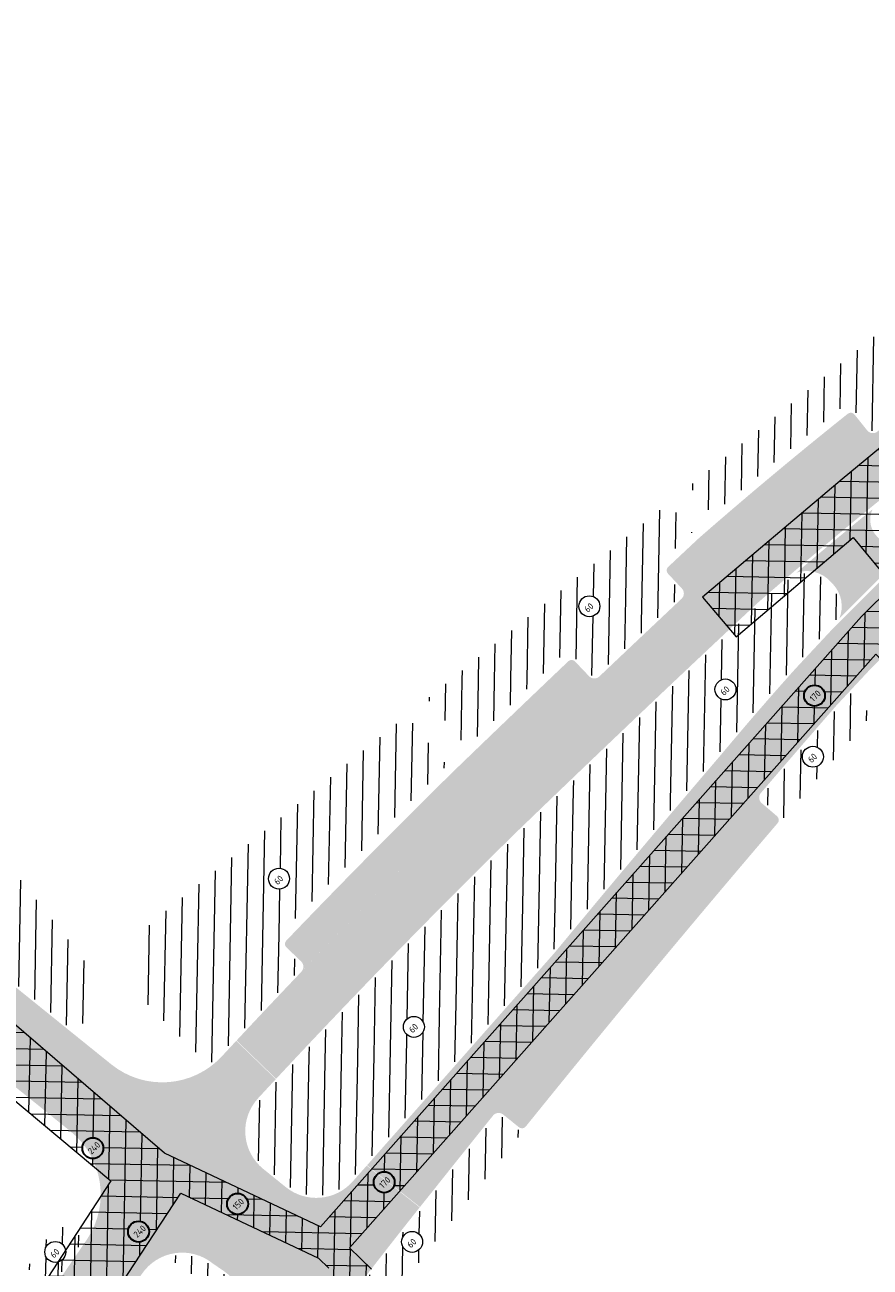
# Model space of a CAD drawing. Header units: metres. Extents: x 93002 to 101266, y 464849 to 465338.
# Tile 11 of 14: x 93255 to 93307, y 465098 to 465174. Entities that reach past the tile are written whole.
import ezdxf

# ---------------------------------------------------------------- set-up
doc = ezdxf.new("R2010")
doc.units = ezdxf.units.M
for name, color, linetype, lineweight in [('N-WE-GW-GROND_TEELAARDE-A', 94, 'CONTINUOUS', 18), ('N-WE-GW-ONTGRAVING-V', 7, 'CONTINUOUS', 30), ('N-WE-GW-ONTGRAVINGSVAK-T25', 7, 'CONTINUOUS', 25), ('N-WE-VH-VERHARDING_FUNDERING-A-200', 252, 'CONTINUOUS', 18), ('V-WE-VH-VERHARDING_FUNDERING-A-200', 252, 'CONTINUOUS', 18)]:
    doc.layers.add(name, color=color, linetype=linetype, lineweight=lineweight)
doc.styles.add('NLCS_200_25', font='NLCS-ISO.ttf', dxfattribs={"height": 0.5})
pattern_1 = [(88.91073676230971, (-156813.3608325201, 869735.9383361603), (-0.9998192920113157, 0.01901008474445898), [])]
pattern_2 = [(178.9107367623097, (0, 0), (-0.01901008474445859, -0.9998192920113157), []), (88.91073676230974, (0, 0), (-0.9998192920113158, 0.01901008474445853), [])]

msp = doc.modelspace()

# ---------------------------------------------------------------- hatches: boundary and pattern name
at = {"layer": 'N-WE-GW-GROND_TEELAARDE-A'}
h = msp.add_hatch(dxfattribs=at)
h.set_pattern_fill('AGW-GROND_TEELAARDE', color=256, angle=315, style=0, pattern_type=2)
h.set_pattern_definition(pattern_1)
edge = h.paths.add_edge_path()
edge.add_line((93305.84085542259, 465150.9297596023), (93306.08245471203, 465150.6272372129))
edge.add_arc((93306.29628580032, 465150.2312873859), 0.4499999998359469, 38.54737820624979, 118.37108324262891, ccw=False)
edge.add_line((93306.64822770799, 465150.5117100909), (93307.4272368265, 465149.534021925))
edge.add_arc((93307.66196019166, 465149.7210464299), 0.3001220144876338, 218.5473782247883, 308.6286794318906)
edge.add_arc((93307.94295816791, 465149.3694074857), 0.1499999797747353, 128.4505226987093, 128.6286793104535, ccw=False)
edge.add_arc((93473.75713126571, 464940.5425288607), 266.8014676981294, 126.94142690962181, 128.4505228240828, ccw=False)
edge.add_arc((93313.21681653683, 465154.0137430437), 0.3003508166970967, 310.0081345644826, 398.2177680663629)
edge.add_line((93313.4527916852, 465154.1995556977), (93312.69026158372, 465155.1695326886))
edge.add_arc((93313.04403300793, 465155.4476437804), 0.4499999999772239, 138.4123752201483, 218.1720269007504, ccw=False)
edge.add_line((93312.70745934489, 465155.7463378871), (93312.468179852, 465156.0507135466))
edge.add_line((93312.468179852, 465156.0507135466), (93316.7083323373, 465159.3840337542))
edge.add_line((93316.7083323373, 465159.3840337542), (93315.17545072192, 465161.2736030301))
edge.add_line((93315.17545072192, 465161.2736030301), (93296.34266406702, 465145.9889052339))
edge.add_line((93296.34266406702, 465145.9889052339), (93297.77136519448, 465144.2277583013))
edge.add_arc((93473.75713115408, 464940.5425290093), 269.1814675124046, 128.5944033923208, 130.8272938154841, ccw=False)
edge = h.paths.add_edge_path(flags=16)
edge.add_arc((93308.8331659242, 465153.2816143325), 0.6465810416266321, 0, 360)
h = msp.add_hatch(dxfattribs=at)
h.set_pattern_fill('AGW-GROND_TEELAARDE', color=256, angle=315, style=0, pattern_type=2)
h.set_pattern_definition(pattern_1)
edge = h.paths.add_edge_path()
edge.add_arc((93295.23751440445, 465140.7966352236), 0.4500000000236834, 143.4458056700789, 223.2187929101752, ccw=False)
edge.add_line((93294.87603216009, 465141.0646475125), (93294.61097210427, 465141.3468539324))
edge.add_arc((92881.65538530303, 465583.7681935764), 605.2015849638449, 313.0270733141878, 313.274737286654)
edge.add_line((93296.51949736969, 465143.1360034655), (93295.05372384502, 465144.9428492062))
edge.add_line((93295.05372384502, 465144.9428492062), (93293.13727479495, 465143.3874571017))
edge.add_arc((93303.84304840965, 465139.8890110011), 11.26289100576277, 161.9035786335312, 167.1323410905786)
edge.add_arc((93332.42758378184, 465133.027236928), 40.65898909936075, 166.6762098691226, 170.4478492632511)
edge.add_arc((93295.07767101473, 465139.7145995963), 2.745989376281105, 178.7520814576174, 241.7949490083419)
edge.add_arc((94177.6621010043, 464201.2891987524), 1287.382649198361, 133.2388309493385, 133.3594464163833, ccw=False)
edge.add_arc((93295.54645225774, 465139.3720997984), 0.300365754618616, 313.2388309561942, 403.2885521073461)
edge.add_line((93295.76509142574, 465139.5780524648), (93294.90957957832, 465140.4884814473))
h = msp.add_hatch(dxfattribs=at)
h.set_pattern_fill('AGW-GROND_TEELAARDE', color=256, angle=315, style=0, pattern_type=2)
h.set_pattern_definition(pattern_1)
edge = h.paths.add_edge_path()
edge.add_arc((93295.07767101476, 465139.7145995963), 2.745989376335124, 178.7520814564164, 241.7949490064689, ccw=False)
edge.add_arc((93332.42758378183, 465133.027236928), 40.65898909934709, 166.6762098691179, 170.4478492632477, ccw=False)
edge.add_arc((93303.84304840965, 465139.8890110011), 11.26289100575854, 161.9035786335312, 167.1323410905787, ccw=False)
edge.add_line((93293.13727479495, 465143.3874571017), (93281.71594791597, 465134.1178959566))
edge.add_arc((93283.72060884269, 465144.4028148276), 10.478464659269, 258.9706118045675, 269.3972781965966)
edge.add_arc((93283.60358538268, 465141.3135874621), 7.388660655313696, 270.0527115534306, 281.3122241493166)
edge.add_arc((93285.55912067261, 465131.560526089), 2.55851889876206, 63.248845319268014, 101.41142015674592, ccw=False)
edge.add_arc((92565.55791745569, 465884.5539824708), 1040.973139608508, 313.8496179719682, 313.9903779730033)
edge.add_line((93288.55285934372, 465135.6191445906), (93288.81977283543, 465135.338690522))
edge.add_arc((93289.06711254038, 465134.9627609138), 0.4499999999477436, 43.56959158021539, 123.3425788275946, ccw=False)
edge.add_line((93289.39315453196, 465135.2729167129), (93290.25530559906, 465134.3666062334))
edge.add_arc((93290.47207379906, 465134.5733318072), 0.2995395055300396, 223.6415567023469, 313.6483715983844)
edge.add_arc((93290.78235976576, 465134.2480497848), 0.1500000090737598, 133.5495577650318, 133.6483736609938, ccw=False)
edge.add_arc((94177.66210098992, 464201.2891987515), 1287.382649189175, 133.3594464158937, 133.5495556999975, ccw=False)
edge = h.paths.add_edge_path(flags=16)
edge.add_arc((93290.16444850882, 465138.5802667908), 0.6465810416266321, 0, 360)
h = msp.add_hatch(dxfattribs=at)
h.set_pattern_fill('AGW-GROND_TEELAARDE', color=256, angle=315, style=0, pattern_type=2)
h.set_pattern_definition(pattern_1)
h.paths.add_polyline_path([(93302.74783947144, 465134.8039307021), (93305.09154684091, 465137.318156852, 0.3936724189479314), (93305.09213223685, 465139.840435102), (93304.92594570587, 465140.0188786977, 0.402432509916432), (93302.36699770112, 465140.1616772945, 0.002153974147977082), (93300.65348509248, 465138.6776090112, 0.0009992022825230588), (93296.91391658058, 465135.164875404, 0.0007329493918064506), (93294.17975558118, 465132.578675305, 0.2164120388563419), (93294.44698810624, 465129.9063197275, -0.1650650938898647), (93294.88542482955, 465128.2826203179, 0.1156463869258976), (93295.3327250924, 465126.1736719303, -0.001243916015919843), (93298.05433752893, 465129.3687203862, -0.009125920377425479)])
edge = h.paths.add_edge_path(flags=16)
edge.add_arc((93298.56083665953, 465133.447879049), 0.6465810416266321, 0, 360)
h = msp.add_hatch(dxfattribs=at)
h.set_pattern_fill('AGW-GROND_TEELAARDE', color=256, angle=315, style=0, pattern_type=2)
h.set_pattern_definition(pattern_1)
edge = h.paths.add_edge_path()
edge.add_arc((93285.5591206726, 465131.560526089), 2.558518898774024, 63.24884531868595, 101.26405664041)
edge.add_arc((93283.60358538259, 465141.3135874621), 7.38866065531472, 270.05271155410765, 281.3632526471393, ccw=False)
edge.add_arc((93283.72060884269, 465144.4028148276), 10.47846465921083, 258.9706118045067, 269.3972781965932, ccw=False)
edge.add_line((93281.71594791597, 465134.1178959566), (93280.17767671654, 465132.8694334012))
edge.add_line((93280.17767671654, 465132.8694334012), (93282.58425539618, 465129.9028656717))
edge.add_arc((92565.55791744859, 465884.5539824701), 1040.973139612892, 313.5355000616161, 313.8496179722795)
h = msp.add_hatch(dxfattribs=at)
h.set_pattern_fill('AGW-GROND_TEELAARDE', color=256, angle=315, style=0, pattern_type=2)
h.set_pattern_definition(pattern_1)
edge = h.paths.add_edge_path()
edge.add_arc((93279.33508888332, 465112.6107466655), 0.6465810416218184, 346.8280836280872, 620.85008143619)
edge.add_arc((93273.44280966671, 465121.3995537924), 11.06296615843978, 278.431180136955, 301.5551517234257, ccw=False)
edge.add_arc((93274.587661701, 465114.5904157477), 4.161718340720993, 240.1429929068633, 276.584465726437, ccw=False)
edge.add_arc((93615.40572124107, 464788.789418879), 470.511383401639, 136.5076079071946, 136.7825483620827, ccw=False)
edge.add_arc((93615.40902669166, 464788.7863186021), 470.5159151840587, 135.4300543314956, 136.5076110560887, ccw=False)
edge.add_arc((93281.75336894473, 465121.3514509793), 2.822110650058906, 236.996417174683, 300.9644831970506)
edge.add_arc((93286.71427051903, 465114.3012626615), 5.809629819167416, 96.95194540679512, 127.1555621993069, ccw=False)
edge.add_arc((93285.24331276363, 465124.5078264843), 4.505545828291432, 279.8115090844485, 353.5598191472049)
edge.add_arc((93283.50179696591, 465124.6395563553), 6.251179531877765, 354.1504601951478, 388.5724708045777)
edge.add_arc((94177.66732711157, 464201.283672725), 1283.690255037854, 133.4909869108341, 133.8110219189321, ccw=False)
edge.add_arc((93297.25590456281, 465131.5367474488), 3.247815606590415, 161.2881547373, 210.1329027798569)
edge.add_arc((93292.27403003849, 465128.4485265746), 2.616659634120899, -3.6352105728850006, 33.85685269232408, ccw=False)
edge.add_arc((93299.60714702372, 465128.1821708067), 4.722790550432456, 178.7812783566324, 205.1682605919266)
edge.add_arc((93938.82762060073, 464580.7872779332), 843.523561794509, 139.7174559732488, 140.5041808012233)
edge.add_line((93287.90495422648, 465117.2867482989), (93285.42953045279, 465114.4798636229))
edge.add_arc((93284.3192086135, 465113.3470404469), 1.586222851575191, 45.57472360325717, 100.5995713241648)
edge.add_arc((93285.5147879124, 465108.2983742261), 6.77314919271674, 102.6852965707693, 136.2244143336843)
edge.add_arc((93273.44280966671, 465121.3995537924), 11.06296615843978, 306.1230133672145, 310.4766399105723, ccw=False)
h = msp.add_hatch(dxfattribs=at)
h.set_pattern_fill('AGW-GROND_TEELAARDE', color=256, angle=315, style=0, pattern_type=2)
h.set_pattern_definition(pattern_1)
edge = h.paths.add_edge_path()
edge.add_line((93307.0459009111, 465132.5218583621), (93306.31442439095, 465133.2037249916))
edge.add_line((93306.31442439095, 465133.2037249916), (93305.49622486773, 465132.3259965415))
edge.add_arc((93938.8276219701, 464580.7872767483), 839.8235636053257, 138.9489159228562, 139.4323002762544)
edge.add_arc((93301.09357235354, 465126.7681333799), 0.3000000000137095, 139.4323002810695, 229.4630118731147)
edge.add_line((93300.89859071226, 465126.5401374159), (93301.84837755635, 465125.7278818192))
edge.add_arc((93301.55683739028, 465125.3858247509), 0.4494426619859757, -5.810729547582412, 49.558566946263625, ccw=False)
edge.add_arc((93938.82762059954, 464580.7872779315), 837.903561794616, 138.9511359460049, 139.4659805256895, ccw=False)
edge.add_line((93306.92282262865, 465131.0405879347), (93307.09154201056, 465131.2215826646))
edge.add_arc((93306.41858361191, 465131.8488999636), 0.9199999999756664, 317.0103191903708, 407.0103191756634)
edge = h.paths.add_edge_path(flags=16)
edge.add_arc((93303.95970408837, 465129.2925581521), 0.6465810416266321, 0, 360)
h = msp.add_hatch(dxfattribs=at)
h.set_pattern_fill('AGW-GROND_TEELAARDE', color=256, angle=315, style=0, pattern_type=2)
h.set_pattern_definition(pattern_1)
edge = h.paths.add_edge_path()
edge.add_line((93281.38575891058, 465128.7453204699), (93278.88873649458, 465131.8233773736))
edge.add_line((93278.88873649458, 465131.8233773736), (93276.85644916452, 465130.1739739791))
edge.add_arc((93279.1928995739, 465129.3291936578), 2.484482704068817, 160.1217477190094, 202.8172027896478)
edge.add_arc((93274.47934085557, 465127.5320205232), 2.562888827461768, -29.054632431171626, 18.983798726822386, ccw=False)
edge.add_arc((93279.68959720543, 465125.3940719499), 3.101326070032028, 163.2594915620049, 202.5655320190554)
edge.add_arc((93615.40902685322, 464788.7863184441), 476.5959154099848, 134.4954114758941, 135.2691068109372, ccw=False)
h = msp.add_hatch(dxfattribs=at)
h.set_pattern_fill('AGW-GROND_TEELAARDE', color=256, angle=315, style=0, pattern_type=2)
h.set_pattern_definition(pattern_1)
edge = h.paths.add_edge_path()
edge.add_arc((93271.01095179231, 465121.7611359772), 0.6465810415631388, 256.6576896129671, 435.4735170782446)
edge.add_arc((93275.5814117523, 465120.6271492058), 4.746595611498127, 147.4565920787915, 158.2368540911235, ccw=False)
edge.add_arc((93268.81599097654, 465124.6110993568), 3.112375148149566, 332.6360806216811, 385.1654419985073)
edge.add_line((93271.63295098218, 465125.9345854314), (93276.85644916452, 465130.1739739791))
edge.add_arc((93279.19289957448, 465129.3291936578), 2.484482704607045, 160.1217477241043, 202.8172027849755)
edge.add_arc((93274.47934085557, 465127.5320205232), 2.562888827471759, -29.05463243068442, 18.983798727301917, ccw=False)
edge.add_arc((93279.68959720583, 465125.39407195), 3.101326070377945, 163.2594915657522, 202.5655320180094)
edge.add_arc((93615.4090263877, 464788.7863189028), 476.5959147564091, 135.2691068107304, 136.2685558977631)
edge.add_arc((93282.91836589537, 465120.4095023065), 12.08677723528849, 178.3008490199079, 190.3060630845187, ccw=False)
edge.add_arc((93275.5814117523, 465120.6271492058), 4.746595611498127, 173.8943525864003, 178.3008490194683, ccw=False)
h = msp.add_hatch(dxfattribs=at)
h.set_pattern_fill('AGW-GROND_TEELAARDE', color=256, angle=315, style=0, pattern_type=2)
h.set_pattern_definition(pattern_1)
h.paths.add_polyline_path([(93289.72042635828, 465124.0024582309, 0.1513340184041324), (93288.99166330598, 465127.6293077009, 0.0008951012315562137), (93285.6806748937, 465124.4415590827, 0.004103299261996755), (93280.21618932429, 465118.984725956, 0.2865945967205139), (93283.20536358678, 465118.9315294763, -0.1325564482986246), (93286.01109127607, 465120.0681801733, 0.3333746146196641)])
h = msp.add_hatch(dxfattribs=at)
h.set_pattern_fill('AGW-GROND_TEELAARDE', color=256, angle=315, style=0, pattern_type=2)
h.set_pattern_definition(pattern_1)
edge = h.paths.add_edge_path()
edge.add_arc((93271.01095179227, 465121.7611359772), 0.6465810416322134, 75.47351706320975, 256.6576896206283)
edge.add_arc((93275.5814117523, 465120.6271492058), 4.746595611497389, 173.8943525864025, 178.3008490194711)
edge.add_arc((93282.91836589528, 465120.4095023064), 12.08677723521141, 178.300849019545, 190.3060630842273)
edge.add_line((93271.0265953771, 465118.2471013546), (93271.30630864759, 465117.9794177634))
edge.add_arc((93271.6815541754, 465117.7310414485), 0.4499999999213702, 146.4992867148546, 226.2950669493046)
edge.add_line((93271.37062908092, 465117.4057330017), (93272.27129845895, 465116.5448862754))
edge.add_arc((93272.06378435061, 465116.3250246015), 0.302326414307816, -43.42380393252, 46.654905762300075, ccw=False)
edge.add_arc((93615.40902627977, 464788.786318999), 474.2159146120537, 136.3495380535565, 137.2092392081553)
edge.add_arc((93263.85334131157, 465114.225167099), 4.847592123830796, 305.4097749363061, 317.20923920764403, ccw=False)
edge.add_line((93266.66213424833, 465110.2742391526), (93263.22798902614, 465113.6520039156))
edge.add_arc((93265.86225424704, 465116.3748689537), 3.788581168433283, 127.01939896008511, 225.9475096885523, ccw=False)
edge.add_line((93263.58120488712, 465119.3997922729), (93271.63295098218, 465125.9345854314))
edge.add_arc((93268.81599097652, 465124.6110993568), 3.1123751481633, -27.363919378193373, 25.165441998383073, ccw=False)
edge.add_arc((93275.5814117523, 465120.6271492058), 4.746595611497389, 147.4565920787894, 158.2368540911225)
h = msp.add_hatch(dxfattribs=at)
h.set_pattern_fill('AGW-GROND_TEELAARDE', color=256, angle=315, style=0, pattern_type=2)
h.set_pattern_definition(pattern_1)
edge = h.paths.add_edge_path()
edge.add_line((93258.66681338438, 465117.1928989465), (93253.94842766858, 465123.0717826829))
edge.add_arc((93251.83999864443, 465115.8149216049), 7.556950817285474, 73.79915553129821, 97.07347993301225)
edge.add_arc((93250.39925771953, 465128.6369950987), 5.347031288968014, 231.4602669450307, 275.4749343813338, ccw=False)
edge.add_arc((93243.90517277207, 465121.0947618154), 4.614207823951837, 46.73291780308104, 82.27568863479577)
edge.add_arc((93244.06922561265, 465123.1196279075), 2.58798647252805, 79.84870815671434, 127.777776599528)
edge.add_line((93242.4838237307, 465125.1651534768), (93258.49325282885, 465112.2368149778))
edge.add_arc((93255.54288281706, 465114.821217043), 3.922220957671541, 318.7829814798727, 397.2056961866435)
h = msp.add_hatch(dxfattribs=at)
h.set_pattern_fill('AGW-GROND_TEELAARDE', color=256, angle=315, style=0, pattern_type=2)
h.set_pattern_definition(pattern_1)
edge = h.paths.add_edge_path()
edge.add_arc((93279.33508888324, 465112.6107466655), 0.6465810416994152, 260.8500814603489, 346.8280836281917)
edge.add_arc((93273.44280966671, 465121.3995537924), 11.06296615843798, 306.1230133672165, 310.476639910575)
edge.add_arc((93285.5147879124, 465108.2983742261), 6.773149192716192, 102.68529657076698, 136.224414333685, ccw=False)
edge.add_arc((93284.3192086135, 465113.3470404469), 1.586222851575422, 45.57472360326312, 100.59957132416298, ccw=False)
edge.add_line((93285.42953045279, 465114.4798636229), (93275.45149450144, 465103.1657619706))
edge.add_arc((93273.31398852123, 465105.0508529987), 2.850000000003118, 231.0635972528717, 318.59055965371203, ccw=False)
edge.add_line((93271.5228849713, 465102.8339975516), (93270.1368875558, 465103.9538111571))
edge.add_arc((93271.92799110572, 465106.1706666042), 2.850000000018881, 137.1616333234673, 231.0635972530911, ccw=False)
edge.add_line((93269.8381581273, 465108.1084741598), (93270.49868524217, 465108.8208211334))
edge.add_arc((93615.4057212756, 464788.7894188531), 470.5113834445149, 136.7825483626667, 137.1424607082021, ccw=False)
edge.add_arc((93274.587661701, 465114.5904157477), 4.161718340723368, 240.1429929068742, 276.5844657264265)
edge.add_arc((93273.44280966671, 465121.3995537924), 11.06296615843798, 278.4311801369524, 301.5551517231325)
h = msp.add_hatch(dxfattribs=at)
h.set_pattern_fill('AGW-GROND_TEELAARDE', color=256, angle=315, style=0, pattern_type=2)
h.set_pattern_definition(pattern_1)
edge = h.paths.add_edge_path()
edge.add_line((93272.81594694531, 465092.2677661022), (93274.36392653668, 465091.1318662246))
edge.add_arc((93550.77860249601, 464885.96827628), 344.2341815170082, 141.3037762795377, 143.4160436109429, ccw=False)
edge.add_arc((93938.82762089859, 464580.7872776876), 837.9035621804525, 141.1653011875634, 141.6059985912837, ccw=False)
edge.add_arc((93286.0079734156, 465106.6479669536), 0.4502335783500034, 231.2027457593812, 286.4736975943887, ccw=False)
edge.add_line((93285.72587215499, 465106.2970693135), (93284.75215629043, 465107.0808441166))
edge.add_arc((93284.5640458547, 465106.8471467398), 0.2999999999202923, 51.16830833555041, 141.1990187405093)
edge.add_arc((93938.8276239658, 464580.7872752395), 839.8235661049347, 141.1990187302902, 141.6056534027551)
edge.add_arc((93550.77860254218, 464885.9682762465), 346.1541815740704, 141.3046151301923, 143.4177792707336)
edge = h.paths.add_edge_path()
edge.add_line((93273.2002477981, 465089.5546921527), (93271.652291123, 465090.6905752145))
edge.add_arc((93550.77860254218, 464885.9682762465), 346.1541815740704, 143.7422019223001, 144.3503092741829)
edge.add_arc((95803.87567179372, 463346.0876512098), 3075.118791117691, 145.5031088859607, 145.5484099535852)
edge.add_line((93268.1190064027, 465085.7122410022), (93268.94457734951, 465085.146610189))
edge.add_arc((93269.46456639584, 465085.9055643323), 0.9199999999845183, 235.5834382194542, 325.5193542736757)
edge.add_line((93270.22293846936, 465085.3847267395), (93271.06667153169, 465086.613254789))
edge.add_arc((93550.77860249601, 464885.96827628), 344.2341815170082, 143.7422757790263, 144.3470965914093, ccw=False)
edge = h.paths.add_edge_path(flags=16)
edge.add_arc((93279.22736792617, 465099.3349155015), 0.6465810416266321, 0, 360)
edge = h.paths.add_edge_path(flags=16)
edge.add_arc((93270.77885648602, 465087.7485651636), 0.6465810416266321, 0, 360)
h = msp.add_hatch(dxfattribs=at)
h.set_pattern_fill('AGW-GROND_TEELAARDE', color=256, angle=315, style=0, pattern_type=2)
h.set_pattern_definition(pattern_1)
edge = h.paths.add_edge_path()
edge.add_line((93259.0028646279, 465099.5198926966), (93258.17457673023, 465100.0841269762))
edge.add_arc((93257.65662490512, 465099.3237810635), 0.9200000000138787, 55.73709332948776, 145.7370933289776)
edge.add_line((93256.89627899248, 465099.8417328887), (93255.36621630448, 465097.5956226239))
edge.add_arc((93255.52781150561, 465097.1756381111), 0.4500000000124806, 55.7250344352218, 111.04496167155, ccw=False)
edge.add_line((93255.781235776, 465097.5474931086), (93256.81492748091, 465096.8430180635))
edge.add_arc((93256.98325503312, 465097.0907516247), 0.2995097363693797, 235.8050633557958, 325.793152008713)
edge.add_arc((93257.35500560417, 465096.8380452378), 0.1500000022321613, 145.7194513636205, 145.793151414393, ccw=False)
edge.add_arc((97074.01413946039, 462495.1879864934), 4619.183445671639, 145.6804525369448, 145.7194519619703, ccw=False)
edge = h.paths.add_edge_path(flags=16)
edge.add_arc((93257.20639354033, 465098.7116718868), 0.6465810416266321, 0, 360)
h = msp.add_hatch(dxfattribs=at)
h.set_pattern_fill('AGW-GROND_TEELAARDE', color=256, angle=315, style=0, pattern_type=2)
h.set_pattern_definition(pattern_1)
edge = h.paths.add_edge_path()
edge.add_arc((93265.0328020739, 465095.6715596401), 2.850000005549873, 50.94723281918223, 51.06359749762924)
edge.add_line((93266.82390561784, 465097.8884150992), (93267.51575820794, 465097.4130830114))
edge.add_arc((93265.90316200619, 465095.0631822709), 2.85000000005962, 2.8998425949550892, 55.540522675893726, ccw=False)
edge.add_line((93268.7495125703, 465095.2073643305), (93264.14730352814, 465098.3746260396))
edge.add_arc((93265.02764318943, 465095.6639984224), 2.849999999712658, 55.54052267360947, 107.99241629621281, ccw=False)
edge.add_line((93266.64023939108, 465098.0138991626), (93266.82840423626, 465097.8847728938))
edge = h.paths.add_edge_path()
edge.add_line((93268.11856652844, 465093.2622818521), (93262.55241934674, 465097.0929302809))
edge.add_line((93262.55241934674, 465097.0929302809), (93261.38336979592, 465095.3794854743))
edge.add_arc((97074.00916744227, 462495.1913608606), 4614.87743675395, 145.70624468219, 145.7422451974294)
edge.add_arc((93263.46570112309, 465097.6309829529), 5.950116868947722, 231.3606612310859, 250.4096077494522)
edge.add_arc((93260.5677506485, 465089.9494331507), 2.263727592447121, -51.05600424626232, 66.49295828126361, ccw=False)
edge.add_arc((93269.15167451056, 465080.2680082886), 10.67798055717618, 132.1161418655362, 163.2714767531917)
edge.add_arc((93261.29244601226, 465082.4649979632), 2.523945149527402, 159.6785780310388, 224.2476445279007)
edge.add_arc((95803.87546334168, 463346.0877943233), 3079.418538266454, 145.5352824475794, 145.7161353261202, ccw=False)
edge.add_arc((93349.7227078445, 465033.2123456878), 101.3135698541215, 144.7027667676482, 146.773896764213, ccw=False)
edge.add_line((93267.03406811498, 465091.7531715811), (93268.11856652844, 465093.2622818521))
at = {"layer": 'N-WE-VH-VERHARDING_FUNDERING-A-200', "transparency": 33554559}
h = msp.add_hatch(color=256, dxfattribs=at)
h.dxf.hatch_style = 1
h.paths.add_polyline_path([(93193.78110616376, 465164.3143619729), (93190.76417430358, 465160.5806981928), (93195.40622943, 465156.9027340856), (93201.71079674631, 465151.8372761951), (93219.46077989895, 465137.4563179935), (93222.10520249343, 465135.3219477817), (93228.31306211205, 465130.3440335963), (93229.5226055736, 465129.2540722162), (93251.43654740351, 465111.5666133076), (93256.61430456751, 465107.3936261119), (93259.62540132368, 465111.1317087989), (93239.83847767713, 465127.1117806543), (93232.54725313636, 465132.9812513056), (93225.13223346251, 465139.0471771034), (93210.72355263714, 465150.6767325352), (93209.67598515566, 465151.5081662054), (93201.74336115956, 465158.0061347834)])
h = msp.add_hatch(color=256, dxfattribs=at)
h.dxf.hatch_style = 1
edge = h.paths.add_edge_path()
edge.add_arc((94177.6882675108, 464201.3043198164), 1287.24027854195, 133.0913231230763, 133.2388296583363, ccw=False)
edge.add_arc((93473.77805537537, 464940.5631933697), 266.6514673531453, 128.4505228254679, 131.1555942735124, ccw=False)
edge.add_arc((93473.77805558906, 464940.5631930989), 266.6514676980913, 127.058309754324, 128.4505228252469, ccw=False)
edge.add_line((93313.08655344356, 465153.3570989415), (93316.11225842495, 465150.2932680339))
edge.add_arc((93315.40073846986, 465149.5906021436), 1.000000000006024, 44.64128200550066, 127.1507302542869)
edge.add_arc((93473.77805535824, 464940.5631933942), 263.2514673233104, 127.1507302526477, 129.010060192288)
edge.add_arc((93473.77805567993, 464940.5631930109), 263.2514678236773, 129.0100601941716, 130.648914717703)
edge.add_arc((93473.77805633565, 464940.5631922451), 263.251468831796, 130.64891471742, 131.1431245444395)
edge.add_arc((94177.68825098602, 464201.3043374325), 1283.840254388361, 133.0938930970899, 133.3230073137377)
edge.add_arc((94177.68825144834, 464201.3043369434), 1283.840255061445, 133.3230073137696, 134.0161916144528)
edge.add_arc((93615.42995101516, 464788.8069828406), 470.6659151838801, 134.4895772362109, 136.5076110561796)
edge.add_arc((93615.42994917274, 464788.8069845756), 470.6659126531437, 136.5076110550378, 137.0664947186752)
edge.add_line((93270.83439418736, 465109.4006601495), (93268.39462452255, 465111.7697889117))
edge.add_arc((93615.42995059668, 464788.8069832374), 474.0659146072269, 136.349505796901, 137.057708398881, ccw=False)
edge.add_arc((93615.42995100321, 464788.8069828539), 474.065915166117, 134.4878777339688, 136.3495057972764, ccw=False)
edge.add_arc((94177.68825093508, 464201.3043374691), 1287.240254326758, 133.5495548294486, 134.0168160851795, ccw=False)
edge.add_arc((94177.68824810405, 464201.3043404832), 1287.240250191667, 133.2388296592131, 133.5495548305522, ccw=False)
h = msp.add_hatch(color=256, dxfattribs=at)
h.dxf.hatch_style = 1
h.paths.add_polyline_path([(93307.94186392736, 465149.3685385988, 0.01180233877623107), (93298.27216817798, 465141.3111343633, -0.004171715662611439), (93295.8484488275, 465139.0379909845, 0.4201308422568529), (93295.87430292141, 465139.6808769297), (93295.01889118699, 465140.5911993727, -0.4142817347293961), (93295.03212944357, 465141.0153062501, -0.0005045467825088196), (93296.93047982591, 465142.7947141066, -0.01113295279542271), (93306.10907514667, 465150.4657061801, -0.414541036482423), (93306.53091373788, 465150.4182358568), (93307.3099228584, 465149.4405476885, 0.4137186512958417)])
h = msp.add_hatch(color=256, dxfattribs=at)
h.dxf.hatch_style = 1
edge = h.paths.add_edge_path()
edge.add_arc((94770.26562404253, 463677.8165879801), 2064.523028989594, 134.6412820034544, 134.8623776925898, ccw=False)
edge.add_line((93319.59571170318, 465146.7659208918), (93316.50198802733, 465149.8986275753))
edge.add_arc((93315.79270042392, 465149.1937738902), 0.9999538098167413, -45.331025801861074, 44.820354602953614, ccw=False)
edge.add_arc((94770.26561728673, 463677.8165948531), 2067.923019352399, 134.6689741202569, 134.8625608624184)
edge.add_line((93311.5350074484, 465143.562351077), (93310.47515137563, 465142.499342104))
edge.add_line((93310.47515137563, 465142.499342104), (93305.22219264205, 465137.2365410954))
edge.add_line((93305.22219264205, 465137.2365410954), (93302.87949601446, 465134.723399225))
edge.add_arc((93449.30446614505, 465003.5415722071), 196.5933458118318, 138.1429043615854, 140.2342270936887)
edge.add_arc((93938.84854491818, 464580.8079421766), 843.373561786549, 139.4323002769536, 140.5043509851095)
edge.add_line((93288.04003593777, 465117.2100761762), (93276.4460796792, 465104.0636814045))
edge.add_line((93276.4460796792, 465104.0636814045), (93279.71364861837, 465101.4861163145))
edge.add_arc((93550.7995268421, 464885.9889404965), 346.3041815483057, 141.3046803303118, 141.5173853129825, ccw=False)
edge.add_arc((93938.84854552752, 464580.8079416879), 839.9735625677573, 141.1990187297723, 141.6056265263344, ccw=False)
edge.add_arc((93938.84854505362, 464580.8079420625), 839.9735619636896, 139.4323002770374, 141.1990187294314, ccw=False)
edge.add_arc((93938.84854629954, 464580.8079409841), 839.9735636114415, 138.9487428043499, 139.4323002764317, ccw=False)
edge.add_line((93305.40569730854, 465132.4470844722), (93307.58736539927, 465134.7874820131))
edge.add_line((93307.58736539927, 465134.7874820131), (93313.9380746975, 465141.1570836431))
h = msp.add_hatch(color=256, dxfattribs=at)
h.dxf.hatch_style = 1
h.paths.add_polyline_path([(93309.88558132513, 465142.1212975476, -0.2873431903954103), (93308.33290904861, 465142.4755272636), (93307.93679706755, 465142.8704643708, -0.3160743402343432), (93307.63726713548, 465144.568441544, 0.005803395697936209), (93302.94632875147, 465140.6576258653, -0.2927567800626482), (93305.03571464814, 465140.1211077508), (93305.20190117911, 465139.9426641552, -0.2937947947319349), (93305.5857138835, 465137.8133736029)])
h = msp.add_hatch(color=256, dxfattribs=at)
h.dxf.hatch_style = 1
h.paths.add_polyline_path([(93290.78123629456, 465134.2469818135, -0.4133063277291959), (93290.14668330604, 465134.2631596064), (93289.28447386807, 465135.1695314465, 0.4142817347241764), (93288.86029142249, 465135.1800741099, 0.001894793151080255), (93281.80773369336, 465128.4169016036, 0.007732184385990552), (93271.46481262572, 465117.9384615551, 0.414398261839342), (93271.47427077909, 465117.5141691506), (93272.37463382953, 465116.6536152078, -0.4154372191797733), (93272.3910706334, 465116.012805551, -0.008123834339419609), (93283.20338113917, 465126.984339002, -0.002038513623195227)])
h = msp.add_hatch(color=256, dxfattribs=at)
h.dxf.hatch_style = 1
h.paths.add_polyline_path([(93301.78498031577, 465125.1918744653, 0.4139519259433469), (93301.75099141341, 465125.6137943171), (93300.80109989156, 465126.426139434, -0.4143705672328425), (93300.7517352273, 465127.0607891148, 0.007708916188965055), (93284.21334859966, 465107.129124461, -0.4143705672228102), (93284.84621151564, 465107.1976927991), (93285.81985808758, 465106.413973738, 0.4139350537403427), (93286.24178297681, 465106.4596234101, -0.007262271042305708)])
h = msp.add_hatch(color=256, dxfattribs=at)
h.dxf.hatch_style = 1
edge = h.paths.add_edge_path()
edge.add_line((93276.42515535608, 465104.0430171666), (93275.5639948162, 465103.0665466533))
edge.add_arc((93273.31398852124, 465105.0508529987), 2.999999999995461, 231.0635972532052, 318.590559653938, ccw=False)
edge.add_line((93271.42861636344, 465102.7173209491), (93270.04261894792, 465103.8371345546))
edge.add_arc((93271.92799110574, 465106.1706666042), 3.000000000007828, 137.1616333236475, 231.063597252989, ccw=False)
edge.add_line((93269.7281669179, 465108.2104640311), (93270.38869403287, 465108.9228110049))
edge.add_arc((93615.40902485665, 464788.7863203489), 470.665912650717, 137.0664947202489, 137.1424638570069, ccw=False)
edge.add_line((93270.81346986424, 465109.3799959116), (93268.37370019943, 465111.7491246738))
edge.add_arc((93615.40902627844, 464788.786318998), 474.0659146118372, 137.0577083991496, 137.2090079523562)
edge.add_line((93267.5220712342, 465110.8315920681), (93259.17193935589, 465099.5015161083))
edge.add_arc((97074.01413942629, 462495.1879864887), 4619.033445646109, 145.679458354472, 145.6956307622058)
edge.add_line((93258.43699320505, 465098.4246282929), (93261.74126430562, 465096.1701893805))
edge.add_line((93261.74126430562, 465096.1701893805), (93262.55465313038, 465097.3623517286))
edge.add_arc((93265.0328020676, 465095.6715596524), 3.000000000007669, 51.06359724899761, 145.6950540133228, ccw=False)
edge.add_line((93266.91817422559, 465098.0050917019), (93267.60063169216, 465097.5367619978))
edge.add_arc((93265.90147829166, 465095.0622719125), 3.001703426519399, -37.07977296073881, 55.52385590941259, ccw=False)
edge.add_line((93268.29622776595, 465093.2524657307), (93267.5115178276, 465092.1605196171))
edge.add_line((93267.5115178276, 465092.1605196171), (93270.81155779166, 465089.7942805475))
edge.add_arc((93550.77860252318, 464885.9682762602), 346.3041815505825, 141.5173853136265, 143.9440448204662, ccw=False)
edge.add_line((93279.69272429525, 465101.4654520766), (93276.42515535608, 465104.0430171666))
h = msp.add_hatch(color=256, dxfattribs=at)
h.dxf.hatch_style = 1
edge = h.paths.add_edge_path()
edge.add_arc((93263.808876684, 465114.1925991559), 5.008411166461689, 231.1726405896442, 317.85010375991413, ccw=False)
edge.add_line((93260.66872367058, 465110.2908532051), (93259.62540365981, 465111.1317116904))
edge.add_line((93259.62540365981, 465111.1317116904), (93256.61430690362, 465107.3936290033))
edge.add_line((93256.61430690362, 465107.3936290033), (93258.14396788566, 465106.160801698))
edge.add_arc((93255.00567310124, 465102.26736867), 5.00077143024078, -33.57892768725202, 51.12951073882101, ccw=False)
edge.add_line((93259.17193935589, 465099.5015161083), (93267.5220712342, 465110.8315920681))
h = msp.add_hatch(color=256, dxfattribs=at)
h.dxf.hatch_style = 1
h.paths.add_polyline_path([(93258.43699320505, 465098.4246282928), (93261.74126430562, 465096.1701893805), (93261.25946234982, 465095.4640250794, 0.001147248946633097), (93249.367, 465077.94), (93239.29100000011, 465063.0920000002, 0.001708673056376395), (93227.96222317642, 465046.4465032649), (93224.64570236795, 465048.6827284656, -0.00170817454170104), (93235.9865141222, 465065.3459884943), (93239.50135639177, 465070.5254622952), (93240.00672729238, 465071.2701771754), (93246.05460110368, 465080.1823278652, -0.001089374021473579), (93257.35500559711, 465096.8380452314, -0.0001039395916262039)])
at = {"layer": 'V-WE-VH-VERHARDING_FUNDERING-A-200'}
h = msp.add_hatch(dxfattribs=at)
h.set_pattern_fill('AGW-WERK_ONTGRAVEN_AANVULLEN-SO', color=0, scale=0.2, pattern_type=2)
h.set_pattern_definition(pattern_2)
h.paths.add_polyline_path([(93297.51443986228, 465251.166814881), (93347.88790958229, 465287.1432590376), (93394.01274639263, 465320.0868666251), (93392.47319079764, 465322.2421621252), (93346.53177039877, 465289.0319781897), (93295.95307695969, 465253.3300779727), (93258.94472937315, 465226.3369957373), (93221.91283098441, 465199.3260140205), (93212.55233888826, 465191.9159767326), (93206.82291316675, 465198.6169438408), (93205.16939539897, 465197.3172954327), (93210.73626740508, 465190.8145723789), (93201.88661539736, 465183.3049096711), (93210.7633825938, 465172.8722290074), (93212.36277495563, 465174.2330905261), (93204.84867129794, 465183.0642609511), (93213.64833042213, 465190.5315005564), (93213.47626678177, 465190.7342664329), (93222.82030738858, 465198.1320242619), (93259.18903927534, 465224.1219379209), (93259.53801570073, 465223.6347922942)])
edge = h.paths.add_edge_path(flags=16)
edge.add_arc((93360.08150621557, 465296.9388416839), 0.6465810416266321, 0, 360)
edge = h.paths.add_edge_path(flags=16)
edge.add_arc((93390.64222276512, 465319.0969779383), 0.6465810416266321, 0, 360)
edge = h.paths.add_edge_path(flags=16)
edge.add_arc((93325.76926325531, 465273.1304940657), 0.6465810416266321, 0, 360)
edge = h.paths.add_edge_path(flags=16)
edge.add_arc((93300.111174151, 465255.023097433), 0.6465810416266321, 0, 360)
edge = h.paths.add_edge_path(flags=16)
edge.add_arc((93280.99842212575, 465241.2427029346), 0.6465810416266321, 0, 360)
edge = h.paths.add_edge_path(flags=16)
edge.add_arc((93262.52750240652, 465227.9434286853), 0.6465810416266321, 0, 360)
edge = h.paths.add_edge_path(flags=16)
edge.add_arc((93250.12200600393, 465218.7505637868), 0.6465810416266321, 0, 360)
edge = h.paths.add_edge_path(flags=16)
edge.add_arc((93225.60329449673, 465200.9631888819), 0.6465810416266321, 0, 360)
edge = h.paths.add_edge_path(flags=16)
edge.add_arc((93219.84231363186, 465196.7733861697), 0.6465810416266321, 0, 360)
edge = h.paths.add_edge_path(flags=16)
edge.add_arc((93206.96747639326, 465196.645011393), 0.6465810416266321, 0, 360)
edge = h.paths.add_edge_path(flags=16)
edge.add_arc((93205.63020641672, 465185.0902402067), 0.6465810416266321, 0, 360)
edge = h.paths.add_edge_path(flags=16)
edge.add_arc((93210.30733767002, 465174.9241005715), 0.6465810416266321, 0, 360)
h = msp.add_hatch(dxfattribs=at)
h.set_pattern_fill('AGW-WERK_ONTGRAVEN_AANVULLEN-SO', color=0, scale=0.2, pattern_type=2)
h.set_pattern_definition(pattern_2)
h.paths.add_polyline_path([(93228.30942996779, 465135.4638277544), (93237.70972022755, 465145.9093337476), (93213.0863095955, 465174.8487183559), (93210.03984795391, 465172.2566011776), (93232.26413418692, 465146.1368577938), (93224.97073126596, 465138.0325033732), (93186.29691000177, 465166.8980520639), (93179.38394128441, 465159.5891077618), (93177.76215846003, 465158.4185024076), (93177.1915637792, 465157.4923495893), (93155.6199906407, 465122.4787507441), (93137.44086096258, 465091.350564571), (93135.97062244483, 465092.8836496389), (93135.5143843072, 465092.4243584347), (93133.57378486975, 465090.4707728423), (93137.93326031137, 465085.9249480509), (93139.4880982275, 465087.4160476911), (93160.05692955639, 465122.0581159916), (93182.15248380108, 465157.3975702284), (93181.37815000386, 465158.4959279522), (93186.5499402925, 465163.9639589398), (93223.49287114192, 465136.3903203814), (93222.36063638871, 465135.132192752), (93260.63620449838, 465103.1027648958), (93235.82780033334, 465065.0540869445), (93210.10730798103, 465025.9062317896), (93178.52662220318, 464981.6457982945), (93144.1303003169, 464938.4428408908), (93111.70047421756, 464904.8112250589), (93076.0256481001, 464875.3561210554), (93083.82305581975, 464865.7948457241), (93086.48170813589, 464867.8408746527), (93092.53258527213, 464872.497470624), (93111.2126115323, 464886.873127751), (93109.87087224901, 464888.6166115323), (93091.19084598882, 464874.2409544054), (93085.1399688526, 464869.5843584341), (93084.17627770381, 464868.8427270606), (93080.3835314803, 464873.4934381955), (93115.4929966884, 464902.8985847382), (93150.95016017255, 464940.4149715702), (93180.20187609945, 464977.4880364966), (93180.65465076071, 464977.258755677), (93185.49241543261, 464984.0673711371), (93185.24786239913, 464984.2411348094), (93212.274115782, 465022.2795398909), (93238.01090810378, 465061.4589951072), (93238.09492452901, 465061.4047564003), (93252.86559429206, 465083.9119985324), (93260.8945580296, 465078.6428868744), (93262.37950843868, 465080.7774038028), (93254.29243154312, 465086.0855061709), (93264.95716737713, 465102.336888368), (93273.45888201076, 465098.3219670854), (93274.08271841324, 465097.711827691), (93232.02953144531, 465036.8613007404), (93221.03044388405, 465020.8324956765), (93187.78036636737, 464972.8602479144), (93189.58850942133, 464971.6070046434), (93222.84151832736, 465019.5834817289), (93233.84145625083, 465035.6135260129), (93276.71666345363, 465097.6535077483), (93275.36488144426, 465098.9756099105), (93307.83412706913, 465135.6292092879), (93316.37667210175, 465126.6294628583), (93357.1850492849, 465075.7329435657), (93358.90145998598, 465077.1091464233), (93343.29295626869, 465096.5795602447), (93318.09313913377, 465128.0055954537), (93309.30127142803, 465137.1810629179), (93310.31812116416, 465138.1866716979), (93312.01455191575, 465136.085578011), (93312.3954164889, 465136.4097861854), (93344.05780335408, 465097.1947217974), (93346.08381566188, 465098.8242303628), (93314.33649547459, 465138.1391347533), (93314.71014091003, 465138.4720234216), (93312.87138610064, 465140.711711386), (93327.6210333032, 465155.2983068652), (93345.84763606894, 465173.2764785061), (93350.50980639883, 465167.2166533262), (93350.36485959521, 465167.0774224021), (93367.90864296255, 465145.1928081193), (93386.18777906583, 465123.9456268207), (93387.85553190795, 465125.3804091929), (93372.90706301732, 465142.7561115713), (93373.79096656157, 465143.453098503), (93349.98603271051, 465173.6419936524), (93350.36743714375, 465173.9656673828), (93348.15210623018, 465176.7180379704), (93383.6267154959, 465205.6907464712), (93388.93649916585, 465199.4360426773), (93403.4269465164, 465181.733642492), (93405.13811417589, 465183.0848770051), (93390.61574219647, 465200.8569080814), (93385.2055813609, 465207.0436150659), (93386.11176804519, 465207.7873035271), (93392.0829687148, 465200.2557161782), (93392.47478094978, 465200.5651132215), (93405.82874069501, 465183.6302346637), (93418.59247545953, 465167.4665784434), (93420.63298929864, 465169.0778832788), (93394.50373025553, 465202.1672860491), (93394.89712174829, 465202.4779301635), (93388.93914888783, 465210.0115229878), (93425.63006511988, 465239.8269807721), (93425.22364279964, 465240.3262255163), (93458.69407321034, 465267.5736430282), (93477.89567312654, 465263.287854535), (93483.43152708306, 465267.5417093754), (93481.927, 465270.04), (93481.972586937, 465270.4562719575), (93477.13237585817, 465266.7369622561), (93457.87698508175, 465271.0347568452), (93422.41004249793, 465242.1620300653), (93385.16169789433, 465211.8390919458), (93344.44864930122, 465178.4151750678), (93305.76135143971, 465146.4343345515), (93297.15643837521, 465139.1414164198), (93299.22540999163, 465136.7002371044), (93306.4444775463, 465142.8186102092), (93308.89159630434, 465139.8700371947), (93306.95680435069, 465137.9566337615), (93273.56555696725, 465100.2622130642), (93263.94625880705, 465104.8049113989)])
h.paths.add_polyline_path([(93309.20501477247, 465145.129381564), (93339.92007837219, 465170.5198533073), (93326.0750889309, 465156.8635716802), (93311.46103259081, 465142.411069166)], flags=16)
edge = h.paths.add_edge_path(flags=16)
edge.add_arc((93213.45823496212, 465172.5952459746), 0.6465810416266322, 0, 360)
edge = h.paths.add_edge_path(flags=16)
edge.add_arc((93225.61506755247, 465158.50741875), 0.6465810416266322, 0, 360)
edge = h.paths.add_edge_path(flags=16)
edge.add_arc((93227.56534721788, 465139.1881901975), 0.6465810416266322, 0, 360)
edge = h.paths.add_edge_path(flags=16)
edge.add_arc((93221.80308720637, 465139.059598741), 0.6465810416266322, 0, 360)
edge = h.paths.add_edge_path(flags=16)
edge.add_arc((93202.28259986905, 465153.3841566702), 0.6465810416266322, 0, 360)
edge = h.paths.add_edge_path(flags=16)
edge.add_arc((93182.42839671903, 465161.2268089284), 0.6465810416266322, 0, 360)
edge = h.paths.add_edge_path(flags=16)
edge.add_arc((93176.0378612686, 465149.2084665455), 0.6465810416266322, 0, 360)
edge = h.paths.add_edge_path(flags=16)
edge.add_arc((93160.7613296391, 465124.6307378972), 0.6465810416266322, 0, 360)
edge = h.paths.add_edge_path(flags=16)
edge.add_arc((93149.83559030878, 465106.6445044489), 0.6465810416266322, 0, 360)
edge = h.paths.add_edge_path(flags=16)
edge.add_arc((93139.95749587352, 465089.7073715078), 0.6465810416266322, 0, 360)
edge = h.paths.add_edge_path(flags=16)
edge.add_arc((93135.92612087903, 465091.6419778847), 0.6465810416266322, 0, 360)
edge = h.paths.add_edge_path(flags=16)
edge.add_arc((93228.67206350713, 465131.0565616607), 0.6465810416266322, 0, 360)
edge = h.paths.add_edge_path(flags=16)
edge.add_arc((93245.31050415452, 465117.0896233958), 0.6465810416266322, 0, 360)
edge = h.paths.add_edge_path(flags=16)
edge.add_arc((93259.52407062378, 465105.1205221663), 0.6465810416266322, 0, 360)
edge = h.paths.add_edge_path(flags=16)
edge.add_arc((93268.45488910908, 465101.6782548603), 0.6465810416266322, 0, 360)
edge = h.paths.add_edge_path(flags=16)
edge.add_arc((93262.34591873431, 465099.9668451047), 0.6465810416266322, 0, 360)
edge = h.paths.add_edge_path(flags=16)
edge.add_arc((93271.73099816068, 465092.2269106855), 0.6465810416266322, 0, 360)
edge = h.paths.add_edge_path(flags=16)
edge.add_arc((93277.50164833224, 465103.0194639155), 0.6465810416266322, 0, 360)
edge = h.paths.add_edge_path(flags=16)
edge.add_arc((93304.05895768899, 465133.0630055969), 0.6465810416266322, 0, 360)
edge = h.paths.add_edge_path(flags=16)
edge.add_arc((93312.0465611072, 465132.6451449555), 0.6465810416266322, 0, 360)
edge = h.paths.add_edge_path(flags=16)
edge.add_arc((93316.20004405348, 465133.9388973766), 0.6465810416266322, 0, 360)
edge = h.paths.add_edge_path(flags=16)
edge.add_arc((93309.27048903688, 465148.3042966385), 0.6465810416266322, 0, 360)
edge = h.paths.add_edge_path(flags=16)
edge.add_arc((93320.16010269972, 465123.7178209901), 0.6465810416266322, 0, 360)
edge = h.paths.add_edge_path(flags=16)
edge.add_arc((93331.47823982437, 465109.278542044), 0.6465810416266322, 0, 360)
edge = h.paths.add_edge_path(flags=16)
edge.add_arc((93352.5000885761, 465083.1883483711), 0.6465810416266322, 0, 360)
edge = h.paths.add_edge_path(flags=16)
edge.add_arc((93341.0425014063, 465102.9179852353), 0.6465810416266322, 0, 360)
edge = h.paths.add_edge_path(flags=16)
edge.add_arc((93329.47504407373, 465158.4947866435), 0.6465810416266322, 0, 360)
edge = h.paths.add_edge_path(flags=16)
edge.add_arc((93338.30452971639, 465170.273410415), 0.6465810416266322, 0, 360)
edge = h.paths.add_edge_path(flags=16)
edge.add_arc((93355.73711989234, 465164.3056298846), 0.6465810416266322, 0, 360)
edge = h.paths.add_edge_path(flags=16)
edge.add_arc((93366.61947574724, 465150.3497462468), 0.6465810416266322, 0, 360)
edge = h.paths.add_edge_path(flags=16)
edge.add_arc((93384.5545393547, 465127.5957649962), 0.6465810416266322, 0, 360)
edge = h.paths.add_edge_path(flags=16)
edge.add_arc((93415.67755825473, 465173.2428495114), 0.6465810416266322, 0, 360)
edge = h.paths.add_edge_path(flags=16)
edge.add_arc((93401.50649717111, 465185.7735850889), 0.6465810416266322, 0, 360)
edge = h.paths.add_edge_path(flags=16)
edge.add_arc((93394.74957244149, 465199.816803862), 0.6465810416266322, 0, 360)
edge = h.paths.add_edge_path(flags=16)
edge.add_arc((93389.03471410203, 465208.3588077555), 0.6465810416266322, 0, 360)
edge = h.paths.add_edge_path(flags=16)
edge.add_arc((93386.052719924, 465204.4094798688), 0.6465810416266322, 0, 360)
edge = h.paths.add_edge_path(flags=16)
edge.add_arc((93398.29322051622, 465221.5062598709), 0.6465810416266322, 0, 360)
edge = h.paths.add_edge_path(flags=16)
edge.add_arc((93453.63313209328, 465266.6348579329), 0.6465810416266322, 0, 360)
edge = h.paths.add_edge_path(flags=16)
edge.add_arc((93472.73880013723, 465266.8957308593), 0.6465810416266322, 0, 360)
edge = h.paths.add_edge_path(flags=16)
edge.add_arc((93241.34140917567, 465067.5920774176), 0.6465810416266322, 0, 360)
edge = h.paths.add_edge_path(flags=16)
edge.add_arc((93248.58856320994, 465058.6662234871), 0.6465810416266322, 0, 360)
edge = h.paths.add_edge_path(flags=16)
edge.add_arc((93228.98968338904, 465030.431031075), 0.6465810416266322, 0, 360)
edge = h.paths.add_edge_path(flags=16)
edge.add_arc((93217.01784313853, 465030.8909494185), 0.6465810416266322, 0, 360)
edge = h.paths.add_edge_path(flags=16)
edge.add_arc((93192.38738805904, 464995.5435684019), 0.6465810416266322, 0, 360)
edge = h.paths.add_edge_path(flags=16)
edge.add_arc((93208.36988542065, 465000.5051446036), 0.6465810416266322, 0, 360)
edge = h.paths.add_edge_path(flags=16)
edge.add_arc((93191.89958244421, 464976.615658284), 0.6465810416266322, 0, 360)
edge = h.paths.add_edge_path(flags=16)
edge.add_arc((93182.4217714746, 464981.5841229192), 0.6465810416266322, 0, 360)
edge = h.paths.add_edge_path(flags=16)
edge.add_arc((93175.54319029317, 464972.8132101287), 0.6465810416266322, 0, 360)
edge = h.paths.add_edge_path(flags=16)
edge.add_arc((93154.28582144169, 464945.7978834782), 0.6465810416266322, 0, 360)
edge = h.paths.add_edge_path(flags=16)
edge.add_arc((93139.8081854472, 464929.6962366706), 0.6465810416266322, 0, 360)
edge = h.paths.add_edge_path(flags=16)
edge.add_arc((93118.98039481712, 464907.5559331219), 0.6465810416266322, 0, 360)
edge = h.paths.add_edge_path(flags=16)
edge.add_arc((93111.73346626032, 464900.6598988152), 0.6465810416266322, 0, 360)
edge = h.paths.add_edge_path(flags=16)
edge.add_arc((93102.87690645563, 464881.7669618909), 0.6465810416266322, 0, 360)
edge = h.paths.add_edge_path(flags=16)
edge.add_arc((93081.99740984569, 464875.7988178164), 0.6465810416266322, 0, 360)
edge = h.paths.add_edge_path(flags=16)
edge.add_arc((93081.24346375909, 464870.7588245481), 0.6465810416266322, 0, 360)

# ---------------------------------------------------------------- linework, layer by layer
at = {"layer": 'N-WE-GW-GROND_TEELAARDE-A'}
for centre in [(93290.16444850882, 465138.5802667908), (93298.56083665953, 465133.447879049), (93303.95970408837, 465129.2925581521), (93271.01095179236, 465121.7611359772), (93279.33508888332, 465112.6107466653), (93279.22736792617, 465099.3349155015), (93257.20639354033, 465098.7116718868)]:
    msp.add_circle(centre, 0.6465810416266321, dxfattribs=at)
at = {"layer": 'N-WE-GW-ONTGRAVING-V'}
for centre in [(93304.05895768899, 465133.0630055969), (93259.52407062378, 465105.1205221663), (93277.50164833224, 465103.0194639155), (93268.45488910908, 465101.6782548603), (93262.34591873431, 465099.9668451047)]:
    msp.add_circle(centre, 0.6465810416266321, dxfattribs=at)
at = {"layer": 'V-WE-VH-VERHARDING_FUNDERING-A-200', "color": 0, "flags": 128}
for points in [[(93422.41004249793, 465242.1620300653), (93385.16169789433, 465211.8390919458), (93344.44864930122, 465178.4151750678), (93305.76135143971, 465146.4343345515), (93297.15643837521, 465139.1414164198), (93299.22540999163, 465136.7002371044), (93306.4444775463, 465142.8186102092), (93308.89159630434, 465139.8700371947), (93306.95680435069, 465137.9566337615), (93273.56555696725, 465100.2622130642), (93263.94625880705, 465104.8049113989), (93228.30942996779, 465135.4638277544)], [(93139.4880982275, 465087.4160476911), (93160.05692955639, 465122.0581159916), (93182.15248380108, 465157.3975702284), (93181.37815000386, 465158.4959279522), (93186.5499402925, 465163.9639589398), (93223.49287114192, 465136.3903203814), (93222.36063638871, 465135.132192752), (93260.63620449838, 465103.1027648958), (93235.82780033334, 465065.0540869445)], [(93276.71666345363, 465097.6535077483), (93275.36488144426, 465098.9756099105), (93307.83412706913, 465135.6292092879), (93316.37667210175, 465126.6294628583), (93357.1850492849, 465075.7329435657)], [(93254.2921207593, 465086.0857101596), (93264.95716737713, 465102.336888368), (93273.45888201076, 465098.3219670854), (93274.08271841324, 465097.711827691)]]:
    msp.add_lwpolyline(points, dxfattribs=at)

# ---------------------------------------------------------------- texts
at = {"layer": 'N-WE-GW-ONTGRAVINGSVAK-T25', "style": 'NLCS_200_25'}
for s, p in [('60', (93290.08365718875, 465138.1685140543)), ('60', (93298.48004533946, 465133.0361263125)), ('170', (93303.97816636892, 465132.6512528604)), ('60', (93303.8789127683, 465128.8808054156)), ('60', (93270.93016047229, 465121.3493832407)), ('60', (93279.25429756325, 465112.1989939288)), ('240', (93259.44327930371, 465104.7087694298)), ('170', (93277.42085701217, 465102.607711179)), ('150', (93268.37409778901, 465101.2665021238)), ('240', (93262.26512741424, 465099.5550923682)), ('60', (93279.1465766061, 465098.923162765)), ('60', (93257.12560222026, 465098.2999191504))]:
    msp.add_text(s, height=0.4, rotation=44.05637002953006, dxfattribs=at).set_placement(p)

doc.saveas('drawing.dxf')
